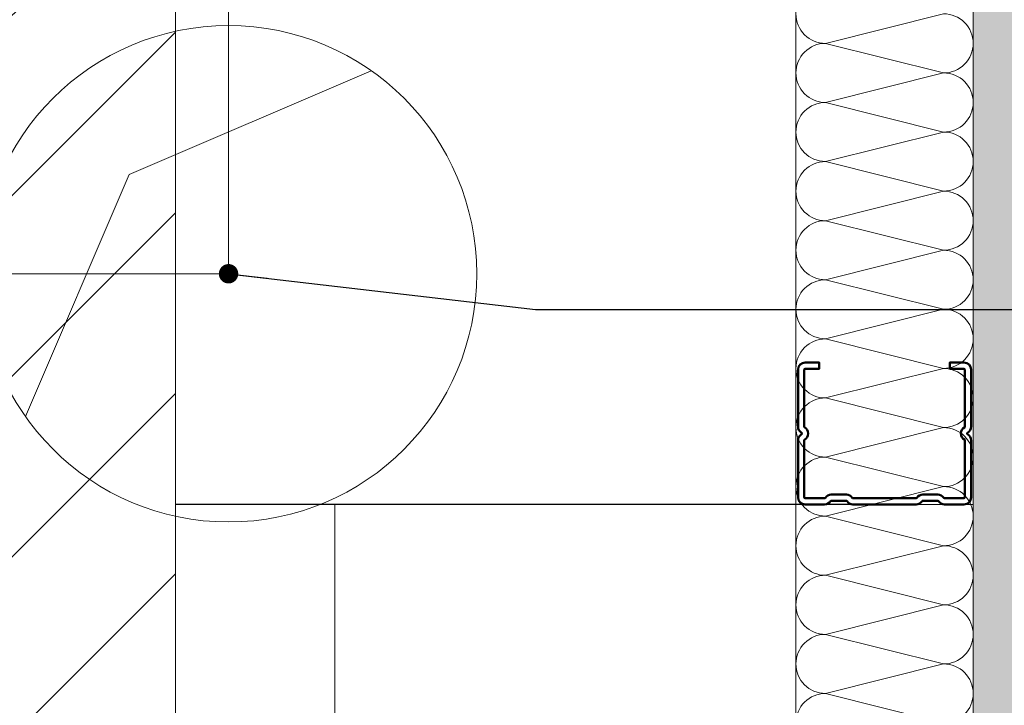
# Model space of a CAD drawing. Header units: metres. Extents: x -3.5 to 65.3, y -10.9 to 16.7.
# Tile 92 of 234: x 40.086 to 40.364, y 3.538 to 3.732. Entities that reach past the tile are written whole.
import ezdxf

# ---------------------------------------------------------------- set-up
doc = ezdxf.new("R2010")
doc.units = ezdxf.units.M
doc.header["$MEASUREMENT"] = 0
for name, pattern in [('DASHED', [0.015, 0.007, -0.008]), ('Strichlinie doppelt', [0.218722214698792, 0.105833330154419, -0.04233333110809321, 0.028222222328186, -0.04233333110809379]), ('Wipeout_Contour', [1, 0, -1])]:
    doc.linetypes.add(name, pattern=pattern)
for name, color, linetype in [('102 - Bemaßung_ Beschriftung.Detail_ Ausschnitt', 7, 'Continuous'), ('451 - Universal.Achsen Raster', 7, 'Continuous'), ('660 - Unterkonstruktion.Trockenbau', 7, 'Continuous'), ('Abbruch_603 - Struktur.Bodenplatte_ Decke Roh', 7, 'Continuous'), ('Abbruch_605 - Struktur.Wand Innen', 7, 'Continuous'), ('Neubau_102 - Bemaßung_ Beschriftung.Detail_ Ausschnitt', 7, 'Continuous'), ('Neubau_603 - Struktur.Bodenplatte_ Decke Roh', 7, 'Continuous'), ('Neubau_606 - Struktur.Wand Innen Ausbau', 7, 'Continuous'), ('Neubau_802 - HKLSE.Sanitär', 7, 'Continuous')]:
    doc.layers.add(name, color=color, linetype=linetype)
doc.styles.add('ERSTELLTER_STIL_1', font='txt')
doc.linetypes.add('Abbruch 1', pattern='A,0,[1,2022.0244.A_L5A-PL07.13_iB_3.OG Detail - WC ( 4.27 - 4.28 )1.Shx,S=0.0007936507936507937,R=0,X=0,Y=0],-0.1,0', length=0.1)
doc.dimstyles.new('ERSTELLTER_STIL__3', dxfattribs={"dimtxt": 0.04, "dimasz": 0.02128, "dimexe": 0.18, "dimexo": 0.0625, "dimgap": 0, "dimtad": 1, "dimzin": 0, "dimdsep": 46, "dimtxsty": 'ERSTELLTER_STIL_1', "dimblk": 'ARROWHEAD_2', "dimblk1": 'ARROWHEAD_2', "dimblk2": 'ARROWHEAD_2', "dimcen": 0.09, "dimse1": 1, "dimse2": 1, "dimclrd": 7, "dimclre": 7, "dimclrt": 7, "dimazin": 0, "dimtfac": 1, "dimtdec": 4, "dimtmove": 0, "dimatfit": 3, "dimfxl": 1, "dimtolj": 1, "dimtzin": 0, "dimarcsym": 0})
doc.dimstyles.new('ERSTELLTER_STIL__5', dxfattribs={"dimtxt": 0.04, "dimasz": 0.02128, "dimexe": 0.18, "dimexo": 0.0625, "dimgap": 0, "dimtad": 1, "dimtih": 1, "dimtoh": 1, "dimzin": 0, "dimdsep": 46, "dimtxsty": 'ERSTELLTER_STIL_1', "dimblk": 'ARROWHEAD_2', "dimblk1": 'ARROWHEAD_2', "dimblk2": 'ARROWHEAD_2', "dimcen": 0.09, "dimclrd": 7, "dimclre": 7, "dimclrt": 7, "dimazin": 0, "dimtfac": 1, "dimtdec": 4, "dimtmove": 0, "dimatfit": 3, "dimfxl": 1, "dimtolj": 1, "dimtzin": 0, "dimarcsym": 0})
doc.dimstyles.new('ERSTELLTER_STIL__6', dxfattribs={"dimtxt": 0.04, "dimasz": 0.02128, "dimexe": 0.18, "dimexo": 0.0625, "dimgap": 0, "dimtad": 1, "dimzin": 0, "dimdsep": 46, "dimtxsty": 'ERSTELLTER_STIL_1', "dimblk": 'ARROWHEAD_2', "dimblk1": 'ARROWHEAD_2', "dimblk2": 'ARROWHEAD_2', "dimcen": 0.09, "dimclrd": 7, "dimclre": 7, "dimclrt": 7, "dimazin": 0, "dimtfac": 1, "dimtdec": 4, "dimtmove": 0, "dimatfit": 3, "dimfxl": 1, "dimtolj": 1, "dimtzin": 0, "dimarcsym": 0})
doc.dimstyles.new('ERSTELLTER_STIL__7', dxfattribs={"dimtxt": 0.18, "dimasz": 0.010944, "dimexe": 0.18, "dimexo": 0.0625, "dimgap": 0, "dimtad": 0, "dimtih": 1, "dimtoh": 1, "dimdec": 4, "dimzin": 0, "dimdsep": 46, "dimcen": 0.09, "dimadec": 0, "dimazin": 0, "dimtfac": 1, "dimtdec": 4, "dimtmove": 0, "dimatfit": 3, "dimldrblk": 'ARROWHEAD_11', "dimfxl": 1, "dimtolj": 1, "dimtzin": 0, "dimarcsym": 0})

# ---------------------------------------------------------------- blocks, each defined once
blk = doc.blocks.new('*X5')
at = {"layer": 'Neubau_606 - Struktur.Wand Innen Ausbau', "color": 7, "linetype": 'Continuous', "lineweight": 5}
for p, q in [((40.34664164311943, 3.733320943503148), (40.31330830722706, 3.724987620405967)), ((40.34664163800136, 3.716654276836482), (40.31330830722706, 3.724987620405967)), ((40.34664163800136, 3.716654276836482), (40.31330830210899, 3.708320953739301)), ((40.34664163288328, 3.699987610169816), (40.31330830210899, 3.708320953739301)), ((40.34664163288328, 3.699987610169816), (40.31330829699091, 3.691654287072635)), ((40.34664162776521, 3.68332094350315), (40.31330829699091, 3.691654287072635)), ((40.34664162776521, 3.68332094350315), (40.31330829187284, 3.674987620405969)), ((40.34664162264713, 3.666654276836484), (40.31330829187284, 3.674987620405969)), ((40.34664162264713, 3.666654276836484), (40.31330828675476, 3.658320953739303)), ((40.34664161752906, 3.649987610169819), (40.31330828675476, 3.658320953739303)), ((40.34664161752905, 3.649987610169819), (40.31330828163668, 3.641654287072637)), ((40.34664161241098, 3.633320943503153), (40.31330828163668, 3.641654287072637)), ((40.34664161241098, 3.633320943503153), (40.3133082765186, 3.624987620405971)), ((40.3466416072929, 3.616654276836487), (40.3133082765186, 3.624987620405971)), ((40.3466416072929, 3.616654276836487), (40.31330827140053, 3.608320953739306)), ((40.34664160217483, 3.599987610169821), (40.31330827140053, 3.608320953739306)), ((40.34664160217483, 3.599987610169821), (40.31330826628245, 3.59165428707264)), ((40.34664159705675, 3.583320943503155), (40.31330826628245, 3.59165428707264)), ((40.34664159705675, 3.583320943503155), (40.31330826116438, 3.574987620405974)), ((40.34664159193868, 3.566654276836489), (40.31330826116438, 3.574987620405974)), ((40.34664159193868, 3.566654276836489), (40.31330825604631, 3.558320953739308)), ((40.3466415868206, 3.549987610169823), (40.31330825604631, 3.558320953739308)), ((40.3466415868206, 3.549987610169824), (40.31330825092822, 3.541654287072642)), ((40.34664158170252, 3.533320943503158), (40.31330825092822, 3.541654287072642))]:
    blk.add_line(p, q, dxfattribs=at)
for centre, radius, start, end in [((40.3133083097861, 3.7333209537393), 0.00833333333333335, 179.9999824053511, 269.9999824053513), ((40.34664164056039, 3.724987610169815), 0.008333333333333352, 359.999982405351, 89.99998240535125), ((40.31330830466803, 3.716654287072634), 0.008333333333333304, 89.99998240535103, 179.9999824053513), ((40.34664164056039, 3.724987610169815), 0.008333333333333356, 269.999982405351, 359.9999824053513), ((40.31330830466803, 3.716654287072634), 0.008333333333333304, 179.999982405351, 269.9999824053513), ((40.34664163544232, 3.708320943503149), 0.008333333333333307, 359.999982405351, 89.99998240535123), ((40.31330829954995, 3.699987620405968), 0.0083333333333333, 89.99998240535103, 179.9999824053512), ((40.34664163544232, 3.708320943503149), 0.008333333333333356, 269.999982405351, 359.9999824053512), ((40.31330829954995, 3.699987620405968), 0.008333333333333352, 179.9999824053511, 269.9999824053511), ((40.34664163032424, 3.691654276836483), 0.008333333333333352, 359.999982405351, 89.99998240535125), ((40.31330829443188, 3.683320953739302), 0.008333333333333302, 89.99998240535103, 179.9999824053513), ((40.34664163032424, 3.691654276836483), 0.008333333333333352, 269.999982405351, 359.9999824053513), ((40.31330829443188, 3.683320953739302), 0.00833333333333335, 179.9999824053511, 269.9999824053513), ((40.34664162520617, 3.674987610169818), 0.008333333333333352, 359.999982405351, 89.99998240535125), ((40.3133082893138, 3.666654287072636), 0.008333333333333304, 89.99998240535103, 179.9999824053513), ((40.34664162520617, 3.674987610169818), 0.008333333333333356, 269.999982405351, 359.9999824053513), ((40.3133082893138, 3.666654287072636), 0.008333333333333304, 179.999982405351, 269.9999824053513), ((40.34664162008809, 3.658320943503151), 0.008333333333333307, 359.999982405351, 89.99998240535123), ((40.31330828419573, 3.64998762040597), 0.0083333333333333, 89.99998240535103, 179.9999824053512), ((40.34664162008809, 3.658320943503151), 0.008333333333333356, 269.999982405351, 359.9999824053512), ((40.31330828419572, 3.64998762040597), 0.008333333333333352, 179.9999824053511, 269.9999824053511), ((40.34664161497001, 3.641654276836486), 0.008333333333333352, 359.999982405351, 89.99998240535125), ((40.31330827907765, 3.633320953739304), 0.008333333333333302, 89.99998240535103, 179.9999824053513), ((40.34664161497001, 3.641654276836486), 0.008333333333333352, 269.999982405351, 359.9999824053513), ((40.31330827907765, 3.633320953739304), 0.00833333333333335, 179.9999824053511, 269.9999824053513), ((40.34664160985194, 3.62498761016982), 0.008333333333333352, 359.999982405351, 89.99998240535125), ((40.31330827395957, 3.616654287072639), 0.008333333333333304, 89.99998240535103, 179.9999824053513), ((40.34664160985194, 3.62498761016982), 0.008333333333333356, 269.999982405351, 359.9999824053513), ((40.31330827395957, 3.616654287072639), 0.008333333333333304, 179.999982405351, 269.9999824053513), ((40.34664160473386, 3.608320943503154), 0.008333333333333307, 359.999982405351, 89.99998240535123), ((40.3133082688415, 3.599987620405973), 0.0083333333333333, 89.99998240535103, 179.9999824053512), ((40.34664160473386, 3.608320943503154), 0.008333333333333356, 269.999982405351, 359.9999824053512), ((40.3133082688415, 3.599987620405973), 0.008333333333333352, 179.9999824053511, 269.9999824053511), ((40.34664159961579, 3.591654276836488), 0.008333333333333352, 359.999982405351, 89.99998240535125), ((40.31330826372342, 3.583320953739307), 0.008333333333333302, 89.99998240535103, 179.9999824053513), ((40.34664159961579, 3.591654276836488), 0.008333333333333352, 269.999982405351, 359.9999824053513), ((40.31330826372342, 3.583320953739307), 0.00833333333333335, 179.9999824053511, 269.9999824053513), ((40.34664159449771, 3.574987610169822), 0.008333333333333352, 359.999982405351, 89.99998240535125), ((40.31330825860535, 3.566654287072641), 0.008333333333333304, 89.99998240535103, 179.9999824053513), ((40.34664159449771, 3.574987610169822), 0.008333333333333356, 269.999982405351, 359.9999824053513), ((40.31330825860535, 3.566654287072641), 0.008333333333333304, 179.999982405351, 269.9999824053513), ((40.34664158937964, 3.558320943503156), 0.008333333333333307, 359.999982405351, 89.99998240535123), ((40.31330825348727, 3.549987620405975), 0.0083333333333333, 89.99998240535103, 179.9999824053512), ((40.34664158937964, 3.558320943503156), 0.008333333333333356, 269.999982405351, 359.9999824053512), ((40.31330825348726, 3.549987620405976), 0.008333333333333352, 179.9999824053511, 269.9999824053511), ((40.34664158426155, 3.541654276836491), 0.008333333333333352, 359.999982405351, 89.99998240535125), ((40.31330824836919, 3.53332095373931), 0.008333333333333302, 89.99998240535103, 179.9999824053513), ((40.34664158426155, 3.541654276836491), 0.008333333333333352, 269.999982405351, 359.9999824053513)]:
    blk.add_arc(centre, radius, start, end, dxfattribs=at)
blk = doc.blocks.new('*D191')
at = {"layer": '102 - Bemaßung_ Beschriftung.Detail_ Ausschnitt', "color": 7, "linetype": 'Continuous', "lineweight": 5}
for p, q in [((40.70097548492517, 3.818083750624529), (40.72897548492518, 3.80191795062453)), ((40.71497548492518, 2.879977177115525), (40.71497548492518, 3.810000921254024)), ((40.70097548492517, 2.888060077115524), (40.72897548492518, 2.871894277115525)), ((40.73597548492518, 2.879977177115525), (40.69397548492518, 2.879977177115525))]:
    blk.add_line(p, q, dxfattribs=at)
at = {"layer": '102 - Bemaßung_ Beschriftung.Detail_ Ausschnitt', "color": 7, "lineweight": 5, "insert": (40.70697548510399, 3.314634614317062), "char_height": 0.04, "attachment_point": 7, "rotation": 90, "style": 'ERSTELLTER_STIL_1'}
blk.add_mtext('\\A1;{\\pql;\\fArial|b0|i0|c0|p38;93}', dxfattribs=at)
blk = doc.blocks.new('ARROWHEAD_2')
at = {"color": 0, "linetype": 'Continuous', "lineweight": 0}
for p, q in [((-0.3781315, -0.655), (0.3781315, 0.655)), ((0, 0), (-1, 0))]:
    blk.add_line(p, q, dxfattribs=at)
blk = doc.blocks.new('*D192')
at = {"layer": '102 - Bemaßung_ Beschriftung.Detail_ Ausschnitt', "color": 7, "linetype": 'Continuous', "lineweight": 5}
for p, q in [((40.70097548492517, 3.943083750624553), (40.72897548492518, 3.926917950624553)), ((40.73597548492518, 3.935000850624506), (40.69397548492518, 3.935000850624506)), ((40.71497548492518, 3.81000085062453), (40.71497548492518, 3.935000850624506)), ((40.70097548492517, 3.818083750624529), (40.72897548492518, 3.80191795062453)), ((40.73597548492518, 3.810000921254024), (40.69397548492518, 3.810000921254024)), ((40.71497548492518, 2.879977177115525), (40.71497548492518, 3.810000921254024))]:
    blk.add_line(p, q, dxfattribs=at)
at = {"layer": '102 - Bemaßung_ Beschriftung.Detail_ Ausschnitt', "color": 7, "lineweight": 5, "insert": (40.70740991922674, 3.832129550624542), "char_height": 0.04, "attachment_point": 7, "rotation": 90, "style": 'ERSTELLTER_STIL_1'}
blk.add_mtext('\\A1;{\\pql;\\fArial|b0|i0|c0|p38;12\\fArial|b0|i0|c0|p38;\\A1{\\H.66x;\\S5^  ;}}', dxfattribs=at)
at = {"color": 254, "linetype": 'Wipeout_Contour', "lineweight": 0, "ltscale": 163.4953916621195}
blk.add_wipeout([(40.71447548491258, 3.8246295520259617), (40.71447548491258, 3.920372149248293), (40.65947548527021, 3.920372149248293), (40.65947548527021, 3.8246295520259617)], dxfattribs=at).dxf.layer = '102 - Bemaßung_ Beschriftung.Detail_ Ausschnitt'
blk = doc.blocks.new('*D265')
at = {"layer": '102 - Bemaßung_ Beschriftung.Detail_ Ausschnitt', "color": 7, "linetype": 'Continuous', "lineweight": 5}
for p, q in [((40.51497548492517, 3.594971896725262), (40.51497548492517, 3.608663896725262)), ((40.52897548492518, 3.586888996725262), (40.50097548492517, 3.603054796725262)), ((40.53597548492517, 3.594971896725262), (40.49397548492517, 3.594971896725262)), ((40.51497548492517, 3.094971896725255), (40.51497548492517, 3.594971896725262)), ((40.50097548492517, 3.103054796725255), (40.52897548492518, 3.086888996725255)), ((40.53597548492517, 3.094971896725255), (40.49397548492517, 3.094971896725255))]:
    blk.add_line(p, q, dxfattribs=at)
at = {"layer": '102 - Bemaßung_ Beschriftung.Detail_ Ausschnitt', "color": 7, "lineweight": 5, "insert": (40.50697548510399, 3.314617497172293), "char_height": 0.04, "attachment_point": 7, "rotation": 90, "style": 'ERSTELLTER_STIL_1'}
blk.add_mtext('\\A1;{\\pql;\\fArial|b0|i0|c0|p38;50}', dxfattribs=at)
blk = doc.blocks.new('*D320')
at = {"layer": '102 - Bemaßung_ Beschriftung.Detail_ Ausschnitt', "color": 7, "linetype": 'Continuous', "lineweight": 5}
for p, q in [((39.85598899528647, 0.2630829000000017), (39.88398899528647, 0.2469171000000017)), ((39.89098899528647, 0.2550000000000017), (39.84898899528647, 0.2550000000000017)), ((39.85598899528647, 0.2530829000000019), (39.88398899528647, 0.2369171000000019)), ((39.86998899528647, 0.2450000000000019), (39.86998899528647, 0.2550000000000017)), ((39.89098899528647, 0.2450000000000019), (39.84898899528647, 0.2450000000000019)), ((39.86998899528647, 0.2313080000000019), (39.86998899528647, 0.2450000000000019))]:
    blk.add_line(p, q, dxfattribs=at)
at = {"layer": '102 - Bemaßung_ Beschriftung.Detail_ Ausschnitt', "color": 7, "linetype": 'Continuous', "lineweight": 9, "flags": 128}
blk.add_lwpolyline([(39.86676702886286, 5.822403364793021), (39.86676702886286, 5.920288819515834), (39.80962417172, 5.920288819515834), (39.80962417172, 5.822403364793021)], close=True, dxfattribs=at)
at = {"layer": '102 - Bemaßung_ Beschriftung.Detail_ Ausschnitt', "color": 7, "lineweight": 5, "insert": (39.86198899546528, 0.2065536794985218), "char_height": 0.04, "attachment_point": 7, "rotation": 90, "style": 'ERSTELLTER_STIL_1'}
blk.add_mtext('\\A1;{\\pql;\\fArial|b0|i0|c0|p38;1}', dxfattribs=at)
blk = doc.blocks.new('*D321')
at = {"layer": '102 - Bemaßung_ Beschriftung.Detail_ Ausschnitt', "color": 7, "linetype": 'Continuous', "lineweight": 5}
for p, q in [((39.85598899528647, 3.818083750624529), (39.88398899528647, 3.80191795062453)), ((39.86998899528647, 0.2550000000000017), (39.86998899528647, 3.810000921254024)), ((39.85598899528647, 0.2630829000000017), (39.88398899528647, 0.2469171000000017)), ((39.89098899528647, 0.2550000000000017), (39.84898899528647, 0.2550000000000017))]:
    blk.add_line(p, q, dxfattribs=at)
at = {"layer": '102 - Bemaßung_ Beschriftung.Detail_ Ausschnitt', "color": 7, "linetype": 'Continuous', "lineweight": 9, "flags": 128}
blk.add_lwpolyline([(39.86676702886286, 5.822403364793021), (39.86676702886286, 5.920288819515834), (39.80962417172, 5.920288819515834), (39.80962417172, 5.822403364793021)], close=True, dxfattribs=at)
at = {"layer": '102 - Bemaßung_ Beschriftung.Detail_ Ausschnitt', "color": 7, "lineweight": 5, "insert": (39.86975124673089, 1.969272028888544), "char_height": 0.04, "attachment_point": 7, "rotation": 90, "style": 'ERSTELLTER_STIL_1'}
blk.add_mtext('\\A1;{\\pql;\\fArial|b0|i0|c0|p38;3,55\\fArial|b0|i0|c0|p38;\\A1{\\H.66x;\\S5^  ;}}', dxfattribs=at)
blk = doc.blocks.new('*D322')
at = {"layer": '102 - Bemaßung_ Beschriftung.Detail_ Ausschnitt', "color": 7, "linetype": 'Continuous', "lineweight": 5}
for p, q in [((39.85598899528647, 3.943083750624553), (39.88398899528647, 3.926917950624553)), ((39.89098899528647, 3.935000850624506), (39.84898899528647, 3.935000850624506)), ((39.86998899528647, 3.81000085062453), (39.86998899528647, 3.935000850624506)), ((39.85598899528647, 3.818083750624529), (39.88398899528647, 3.80191795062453)), ((39.89098899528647, 3.810000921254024), (39.84898899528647, 3.810000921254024)), ((39.86998899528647, 0.2550000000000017), (39.86998899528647, 3.810000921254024))]:
    blk.add_line(p, q, dxfattribs=at)
at = {"layer": '102 - Bemaßung_ Beschriftung.Detail_ Ausschnitt', "color": 7, "linetype": 'Continuous', "lineweight": 9, "flags": 128}
blk.add_lwpolyline([(39.86676702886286, 5.822403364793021), (39.86676702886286, 5.920288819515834), (39.80962417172, 5.920288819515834), (39.80962417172, 5.822403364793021)], close=True, dxfattribs=at)
at = {"layer": '102 - Bemaßung_ Beschriftung.Detail_ Ausschnitt', "color": 7, "lineweight": 5, "insert": (39.86242342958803, 3.832129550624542), "char_height": 0.04, "attachment_point": 7, "rotation": 90, "style": 'ERSTELLTER_STIL_1'}
blk.add_mtext('\\A1;{\\pql;\\fArial|b0|i0|c0|p38;12\\fArial|b0|i0|c0|p38;\\A1{\\H.66x;\\S5^  ;}}', dxfattribs=at)
blk = doc.blocks.new('*D409')
at = {"layer": '102 - Bemaßung_ Beschriftung.Detail_ Ausschnitt', "color": 7, "linetype": 'Continuous', "lineweight": 5}
for p, q in [((40.01497499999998, 3.465000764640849), (40.01497499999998, 3.783914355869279)), ((40.02305789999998, 3.776914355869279), (40.00689209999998, 3.748914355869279)), ((40.00128299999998, 3.762914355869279), (40.01497499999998, 3.762914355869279)), ((40.01497499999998, 3.762914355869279), (40.12997499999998, 3.762914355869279))]:
    blk.add_line(p, q, dxfattribs=at)
blk = doc.blocks.new('*D410')
at = {"layer": '102 - Bemaßung_ Beschriftung.Detail_ Ausschnitt', "color": 7, "linetype": 'Continuous', "lineweight": 5}
for p, q in [((40.02305789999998, 3.776914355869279), (40.00689209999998, 3.748914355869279)), ((40.01497499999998, 3.762914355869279), (40.12997499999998, 3.762914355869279))]:
    blk.add_line(p, q, dxfattribs=at)
blk = doc.blocks.new('*D411')
at = {"layer": '102 - Bemaßung_ Beschriftung.Detail_ Ausschnitt', "color": 7, "linetype": 'Continuous', "lineweight": 5}
for p, q in [((40.12997499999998, 3.741914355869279), (40.12997499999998, 3.783914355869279)), ((40.02305789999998, 3.776914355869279), (40.00689209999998, 3.748914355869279)), ((40.12189209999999, 3.748914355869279), (40.13805789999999, 3.776914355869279)), ((40.01497499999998, 3.762914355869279), (40.12997499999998, 3.762914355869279))]:
    blk.add_line(p, q, dxfattribs=at)
at = {"layer": '102 - Bemaßung_ Beschriftung.Detail_ Ausschnitt', "color": 7, "lineweight": 5, "insert": (40.03411520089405, 3.770479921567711), "char_height": 0.04, "attachment_point": 7, "style": 'ERSTELLTER_STIL_1'}
blk.add_mtext('\\A1;{\\pql;\\fArial|b0|i0|c0|p38;11\\fArial|b0|i0|c0|p38;\\A1{\\H.66x;\\S5^  ;}}', dxfattribs=at)
at = {"color": 254, "linetype": 'Wipeout_Contour', "lineweight": 0, "ltscale": 161.0176741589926}
blk.add_wipeout([(40.02661520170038, 3.763414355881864), (40.1183348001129, 3.763414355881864), (40.1183348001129, 3.8184143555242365), (40.02661520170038, 3.8184143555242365)], dxfattribs=at).dxf.layer = '102 - Bemaßung_ Beschriftung.Detail_ Ausschnitt'
blk = doc.blocks.new('*D412')
at = {"layer": '102 - Bemaßung_ Beschriftung.Detail_ Ausschnitt', "color": 7, "linetype": 'Continuous', "lineweight": 5}
blk.add_line((40.12189209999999, 3.748914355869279), (40.13805789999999, 3.776914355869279), dxfattribs=at)
blk = doc.blocks.new('*D413')
at = {"layer": '102 - Bemaßung_ Beschriftung.Detail_ Ausschnitt', "color": 7, "linetype": 'Continuous', "lineweight": 5}
blk.add_line((40.12189209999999, 3.748914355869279), (40.13805789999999, 3.776914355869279), dxfattribs=at)
blk = doc.blocks.new('*D414')
at = {"layer": '102 - Bemaßung_ Beschriftung.Detail_ Ausschnitt', "color": 7, "linetype": 'Continuous', "lineweight": 5}
for p, q in [((40.14497499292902, 3.660015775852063), (40.14497499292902, 3.783914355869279)), ((40.12189209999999, 3.748914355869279), (40.13805789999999, 3.776914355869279)), ((40.15305789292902, 3.776914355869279), (40.13689209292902, 3.748914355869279)), ((40.12997499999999, 3.762914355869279), (40.14497499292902, 3.762914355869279)), ((40.14497499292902, 3.762914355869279), (40.15866699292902, 3.762914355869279))]:
    blk.add_line(p, q, dxfattribs=at)
at = {"layer": '102 - Bemaßung_ Beschriftung.Detail_ Ausschnitt', "color": 7, "lineweight": 5, "insert": (40.15306699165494, 3.770479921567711), "char_height": 0.04, "attachment_point": 7, "style": 'ERSTELLTER_STIL_1'}
blk.add_mtext('\\A1;{\\pql;\\fArial|b0|i0|c0|p38;1\\fArial|b0|i0|c0|p38;\\A1{\\H.66x;\\S5^  ;}}', dxfattribs=at)
at = {"color": 254, "linetype": 'Wipeout_Contour', "lineweight": 0, "ltscale": 161.438972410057}
blk.add_wipeout([(40.1455669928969, 3.763414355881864), (40.21095519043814, 3.763414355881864), (40.21095519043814, 3.8184143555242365), (40.1455669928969, 3.8184143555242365)], dxfattribs=at).dxf.layer = '102 - Bemaßung_ Beschriftung.Detail_ Ausschnitt'
blk = doc.blocks.new('*D415')
at = {"layer": '102 - Bemaßung_ Beschriftung.Detail_ Ausschnitt', "color": 7, "linetype": 'Continuous', "lineweight": 5}
for p, q in [((39.72602636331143, 5.198065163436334), (39.75402636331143, 5.181899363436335)), ((40.28998899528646, 5.189982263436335), (39.71902636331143, 5.189982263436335)), ((39.74002636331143, 3.660015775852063), (39.74002636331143, 5.189982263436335)), ((39.72602636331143, 3.668098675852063), (39.75402636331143, 3.651932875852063)), ((40.14497499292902, 3.660015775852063), (39.71902636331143, 3.660015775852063)), ((39.74002636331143, 3.646323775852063), (39.74002636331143, 3.660015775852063))]:
    blk.add_line(p, q, dxfattribs=at)
at = {"color": 254, "linetype": 'Wipeout_Contour', "lineweight": 0, "ltscale": 159.8434051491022}
blk.add_wipeout([(39.73952636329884, 4.364287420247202), (39.73952636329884, 4.48571061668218), (39.68452636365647, 4.48571061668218), (39.68452636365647, 4.364287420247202)], dxfattribs=at).dxf.layer = '102 - Bemaßung_ Beschriftung.Detail_ Ausschnitt'
at = {"layer": '102 - Bemaßung_ Beschriftung.Detail_ Ausschnitt', "color": 7, "lineweight": 5, "insert": (39.73202636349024, 4.371787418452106), "char_height": 0.04, "attachment_point": 7, "rotation": 90, "style": 'ERSTELLTER_STIL_1'}
blk.add_mtext('\\A1;{\\pql;\\fArial|b0|i0|c0|p38;1,53}', dxfattribs=at)
blk = doc.blocks.new('*D420')
at = {"layer": '102 - Bemaßung_ Beschriftung.Detail_ Ausschnitt', "color": 7, "linetype": 'Continuous', "lineweight": 5}
for p, q in [((43.74498899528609, 3.385938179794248), (43.74498899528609, 3.889997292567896)), ((40.12997499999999, 3.385938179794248), (40.12997499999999, 3.465000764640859)), ((40.13805789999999, 3.420938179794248), (40.12189209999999, 3.392938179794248)), ((43.75307189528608, 3.420938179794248), (43.73690609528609, 3.392938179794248)), ((40.11628299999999, 3.406938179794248), (40.12997499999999, 3.406938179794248)), ((40.12997499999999, 3.406938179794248), (43.74498899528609, 3.406938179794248))]:
    blk.add_line(p, q, dxfattribs=at)
at = {"color": 254, "linetype": 'Wipeout_Contour', "lineweight": 0, "ltscale": 168.3232140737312}
blk.add_wipeout([(41.86675359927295, 3.407438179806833), (42.00821040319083, 3.407438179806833), (42.00821040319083, 3.4624381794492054), (41.86675359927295, 3.4624381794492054)], dxfattribs=at).dxf.layer = '102 - Bemaßung_ Beschriftung.Detail_ Ausschnitt'
at = {"layer": '102 - Bemaßung_ Beschriftung.Detail_ Ausschnitt', "color": 7, "lineweight": 5, "insert": (41.87425360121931, 3.407175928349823), "char_height": 0.04, "attachment_point": 7, "style": 'ERSTELLTER_STIL_1'}
blk.add_mtext('\\A1;{\\pql;\\fArial|b0|i0|c0|p38;3,61\\fArial|b0|i0|c0|p38;\\A1{\\H.66x;\\S5^  ;}}', dxfattribs=at)
blk = doc.blocks.new('ARROWHEAD_11')
at = {"color": 0, "linetype": 'Continuous', "lineweight": 0}
blk.add_line((0, 0), (-1, 0), dxfattribs=at)
at = {"color": 0, "linetype": 'Continuous', "lineweight": 0, "const_width": 0.25, "flags": 128}
blk.add_lwpolyline([(-0.125, 0, 1), (0.125, 0, 1)], format="xyb", close=True, dxfattribs=at)

msp = doc.modelspace()

# ---------------------------------------------------------------- hatches: boundary and pattern name
at = {"layer": 'Abbruch_605 - Struktur.Wand Innen', "linetype": 'Continuous', "lineweight": 0, "true_color": 0x000000}
h = msp.add_hatch(dxfattribs=at)
h.set_pattern_fill('MW_Ziegel_0001', color=18, style=0, pattern_type=2)
h.set_pattern_definition([(44.99999999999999, (0, 0), (-0.02545584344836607, 0.02545584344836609), [])])
h.paths.add_polyline_path([(40.01497499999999, 3.865000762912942), (40.01497499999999, 3.465000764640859), (40.12997501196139, 3.465000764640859), (40.12997501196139, 3.865000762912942)])
at = {"layer": 'Neubau_606 - Struktur.Wand Innen Ausbau', "linetype": 'Continuous', "lineweight": 0, "true_color": 0x000000}
h = msp.add_hatch(dxfattribs=at)
h.set_pattern_fill('Gips_0001', color=18, style=0, pattern_type=2)
h.set_pattern_definition([(45, (0, 0), (-0.007071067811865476, 0.007071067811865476), [0, -0.01])])
h.paths.add_polyline_path([(40.36747390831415, 0.2550000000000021), (40.36747499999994, 3.810000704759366), (40.35497499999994, 3.81000071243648), (40.35497390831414, 0.2550000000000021)])

# ---------------------------------------------------------------- linework, layer by layer
at = {"layer": 'Abbruch_603 - Struktur.Bodenplatte_ Decke Roh', "color": 7, "linetype": 'Abbruch 1', "lineweight": 18}
for centre, radius, start, end in [((40.14497499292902, 3.660015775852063), 0.07000000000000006, 90, 180), ((40.14497499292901, 3.66001577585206), 0.07000000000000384, 0, 90), ((40.14497499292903, 3.660015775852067), 0.07000000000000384, 180, 270), ((40.14497499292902, 3.660015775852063), 0.07000000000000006, 270, 0)]:
    msp.add_arc(centre, radius, start, end, dxfattribs=at)
at = {"layer": 'Abbruch_605 - Struktur.Wand Innen', "color": 7, "linetype": 'Abbruch 1', "lineweight": 18, "flags": 128}
msp.add_lwpolyline([(40.12997499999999, 3.465000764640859), (40.12997499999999, 3.86500076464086)], dxfattribs=at)
at = {"layer": 'Neubau_603 - Struktur.Bodenplatte_ Decke Roh', "color": 1, "linetype": 'Continuous', "lineweight": 5}
for p, q in [((40.11697499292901, 3.688015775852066), (40.18524331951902, 3.717273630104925)), ((40.08771713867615, 3.619747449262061), (40.11697499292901, 3.688015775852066))]:
    msp.add_line(p, q, dxfattribs=at)
at = {"layer": 'Neubau_606 - Struktur.Wand Innen Ausbau', "color": 1, "linetype": 'Continuous', "lineweight": 5}
msp.add_line((40.35497390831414, 0.2550000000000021), (40.35497499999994, 3.81000071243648), dxfattribs=at)
at = {"layer": 'Neubau_606 - Struktur.Wand Innen Ausbau', "color": 1, "linetype": 'Continuous', "lineweight": 5, "flags": 128}
msp.add_lwpolyline([(40.30497499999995, 3.810000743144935), (40.30497390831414, 0.2550000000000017)], dxfattribs=at)
at = {"layer": 'Neubau_802 - HKLSE.Sanitär', "color": 1, "linetype": 'Continuous', "lineweight": 9}
for p, q in [((40.17497426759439, 3.59497189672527), (40.17497426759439, 3.094971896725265)), ((40.3549742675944, 3.594971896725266), (40.17497426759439, 3.59497189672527)), ((40.3549742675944, 3.594971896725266), (40.35497426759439, 3.094971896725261))]:
    msp.add_line(p, q, dxfattribs=at)
at = {"layer": 'Neubau_802 - HKLSE.Sanitär', "color": 1, "linetype": 'DASHED', "lineweight": 9, "flags": 128}
for points in [[(40.17497426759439, 3.594971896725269), (40.17497426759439, 3.094971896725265)], [(40.3549742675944, 3.594971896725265), (40.17497426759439, 3.594971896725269)], [(40.35497426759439, 3.094971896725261), (40.3549742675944, 3.594971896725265)]]:
    msp.add_lwpolyline(points, dxfattribs=at)

# ---------------------------------------------------------------- block references
at = {"layer": 'Neubau_606 - Struktur.Wand Innen Ausbau', "color": 1, "lineweight": 13}
msp.add_blockref('*X5', (0, 0), dxfattribs=at)

# ---------------------------------------------------------------- dimensions: what is measured, and where the dimension line sits
at = {"layer": '102 - Bemaßung_ Beschriftung.Detail_ Ausschnitt', "color": 7, "linetype": 'Continuous', "lineweight": 5}
dim = msp.add_linear_dim(base=(40.71497548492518, 3.81000085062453), p1=(40.3799615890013, 2.879977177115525), p2=(40.12997499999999, 3.81000085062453), angle=90, dimstyle='ERSTELLTER_STIL__3', dxfattribs=at)
dim.commit()
dim.dimension.update_dxf_attribs({"geometry": '*D191', "text_midpoint": (40.68697548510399, 3.345128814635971), "dimtype": 160, "text_rotation": 90})

# ---------------------------------------------------------------- next in the draw order: dimensions: what is measured, and where the dimension line sits
dim = msp.add_linear_dim(base=(40.71497548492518, 3.935000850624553), p1=(40.12997499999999, 3.81000085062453), p2=(40.12997499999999, 3.935000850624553), angle=90, dimstyle='ERSTELLTER_STIL__3', dxfattribs=at)
dim.commit()
dim.dimension.update_dxf_attribs({"geometry": '*D192', "text_midpoint": (40.68697548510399, 3.916647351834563), "dimtype": 160, "text_rotation": 90})

# ---------------------------------------------------------------- next in the draw order: dimensions: what is measured, and where the dimension line sits
for base, p1, p2, picture, middle in [((39.86998899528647, 0.2550000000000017), (31.13001250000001, 0.2450000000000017), (40.28998899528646, 0.2550000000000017), '*D320', (39.84198899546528, 0.2218007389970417)), ((39.86998899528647, 3.935000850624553), (40.12997499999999, 3.81000085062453), (40.12997499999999, 3.935000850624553), '*D322', (39.84198899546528, 3.916647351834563)), ((39.86998899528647, 3.81000085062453), (40.28998899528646, 0.2550000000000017), (40.12997499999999, 3.81000085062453), '*D321', (39.84198899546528, 2.075248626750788)), ((40.51497548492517, 3.594971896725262), (40.17497426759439, 3.094971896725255), (40.17497426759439, 3.594971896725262), '*D265', (40.48697548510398, 3.345111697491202))]:
    dim = msp.add_linear_dim(base=base, p1=p1, p2=p2, angle=90, dimstyle='ERSTELLTER_STIL__3', dxfattribs=at)
    dim.commit()
    dim.dimension.update_dxf_attribs({"geometry": picture, "text_midpoint": middle, "dimtype": 160, "text_rotation": 90})
for p1, picture in [((40.01497499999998, 3.465000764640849), '*D409'), ((40.01497499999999, 3.66500076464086), '*D410')]:
    dim = msp.add_linear_dim(base=(40.01497499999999, 3.762914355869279), p1=p1, p2=(40.01497499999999, 3.66500076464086), dimstyle='ERSTELLTER_STIL__5', dxfattribs=at)
    dim.commit()
    dim.dimension.update_dxf_attribs({"geometry": picture, "text_midpoint": (40.01371640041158, 3.790914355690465), "dimtype": 160})

# ---------------------------------------------------------------- next in the draw order: dimensions: what is measured, and where the dimension line sits
dim = msp.add_linear_dim(base=(40.12997499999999, 3.762914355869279), p1=(40.01497499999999, 3.66500076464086), p2=(40.12997499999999, 3.66500076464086), dimstyle='ERSTELLTER_STIL__5', dxfattribs=at)
dim.commit()
dim.dimension.update_dxf_attribs({"geometry": '*D411', "text_midpoint": (40.11863300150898, 3.790914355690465), "dimtype": 160})

# ---------------------------------------------------------------- next in the draw order: dimensions: what is measured, and where the dimension line sits
for p1, p2, picture in [((40.12997499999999, 3.66500076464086), (40.12997499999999, 3.465000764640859), '*D412'), ((40.12997499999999, 3.465000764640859), (40.12997499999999, 3.66500076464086), '*D413')]:
    dim = msp.add_linear_dim(base=(40.12997499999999, 3.762914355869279), p1=p1, p2=p2, dimstyle='ERSTELLTER_STIL__5', dxfattribs=at)
    dim.commit()
    dim.dimension.update_dxf_attribs({"geometry": picture, "text_midpoint": (40.12871640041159, 3.790914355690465), "dimtype": 160})

# ---------------------------------------------------------------- next in the draw order: dimensions: what is measured, and where the dimension line sits
dim = msp.add_linear_dim(base=(40.14497499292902, 3.762914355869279), p1=(40.12997499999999, 3.66500076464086), p2=(40.14497499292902, 3.660015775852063), dimstyle='ERSTELLTER_STIL__5', dxfattribs=at)
dim.commit()
dim.dimension.update_dxf_attribs({"geometry": '*D414', "text_midpoint": (40.22233759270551, 3.790914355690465), "dimtype": 160})

# ---------------------------------------------------------------- next in the draw order: dimensions: what is measured, and where the dimension line sits
dim = msp.add_linear_dim(base=(39.74002636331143, 5.189982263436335), p1=(40.14497499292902, 3.660015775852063), p2=(40.28998899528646, 5.189982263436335), angle=90, dimstyle='ERSTELLTER_STIL__6', dxfattribs=at)
dim.commit()
dim.dimension.update_dxf_attribs({"geometry": '*D415', "text_midpoint": (39.71202636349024, 4.423740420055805), "dimtype": 160, "text_rotation": 90})

# ---------------------------------------------------------------- next in the draw order: dimensions: what is measured, and where the dimension line sits
dim = msp.add_linear_dim(base=(43.74498899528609, 3.406938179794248), p1=(40.12997499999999, 3.465000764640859), p2=(43.74498899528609, 3.889997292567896), dimstyle='ERSTELLTER_STIL__5', dxfattribs=at)
dim.commit()
dim.dimension.update_dxf_attribs({"geometry": '*D420', "text_midpoint": (41.98023019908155, 3.434938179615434), "dimtype": 160})

# ---------------------------------------------------------------- next in the draw order: linework, layer by layer
at = {"layer": '451 - Universal.Achsen Raster', "color": 160, "linetype": 'Strichlinie doppelt', "lineweight": 9, "true_color": 0x3232ff}
msp.add_line((40.12998899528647, -10.585), (40.12998899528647, 16.355), dxfattribs=at)
at = {"layer": '660 - Unterkonstruktion.Trockenbau', "color": 7, "linetype": 'Continuous', "lineweight": 50, "flags": 128}
msp.add_lwpolyline([(40.34837493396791, 3.633221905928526), (40.34837493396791, 3.634971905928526), (40.35237493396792, 3.634971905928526, -0.414213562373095), (40.35437493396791, 3.632971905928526), (40.35437493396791, 3.616920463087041, -0.267949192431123), (40.35337493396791, 3.615188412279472, 0.5773502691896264), (40.35337493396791, 3.61475539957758, -0.267949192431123), (40.35437493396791, 3.613023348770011), (40.35437493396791, 3.596971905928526, -0.414213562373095), (40.35237493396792, 3.594971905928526), (40.34687493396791, 3.594971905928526, -0.2504916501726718), (40.34521197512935, 3.595860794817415, 0.2504916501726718), (40.34500410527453, 3.595971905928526), (40.3407457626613, 3.595971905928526, 0.2504916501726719), (40.34053789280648, 3.595860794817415, -0.2504916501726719), (40.33887493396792, 3.594971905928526), (40.32107493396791, 3.594971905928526, -0.2504916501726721), (40.31941197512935, 3.595860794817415, 0.2504916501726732), (40.31920410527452, 3.595971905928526), (40.3149457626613, 3.595971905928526, 0.2504916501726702), (40.31473789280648, 3.595860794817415, -0.2504916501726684), (40.31307493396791, 3.594971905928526), (40.30757493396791, 3.594971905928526, -0.4142135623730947), (40.30557493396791, 3.596971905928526), (40.30557493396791, 3.613023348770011, -0.2679491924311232), (40.30657493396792, 3.61475539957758, 0.5773502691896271), (40.30657493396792, 3.615188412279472, -0.2679491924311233), (40.30557493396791, 3.616920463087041), (40.30557493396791, 3.632971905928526, -0.414213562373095), (40.30757493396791, 3.634971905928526), (40.31157493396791, 3.634971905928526), (40.31157493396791, 3.633221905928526), (40.30757493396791, 3.633221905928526, 0.414213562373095), (40.30732493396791, 3.632971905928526), (40.30732493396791, 3.616920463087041, 0.2679491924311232), (40.30744993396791, 3.616703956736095, -0.5773502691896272), (40.30744993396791, 3.613239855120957, 0.2679491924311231), (40.30732493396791, 3.613023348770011), (40.30732493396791, 3.596971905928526, 0.414213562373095), (40.30757493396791, 3.596721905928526), (40.31307493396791, 3.596721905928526, 0.25049165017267), (40.31328280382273, 3.596833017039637, -0.2504916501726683), (40.3149457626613, 3.597721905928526), (40.31920410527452, 3.597721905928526, -0.250491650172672), (40.3208670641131, 3.596833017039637, 0.2504916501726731), (40.32107493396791, 3.596721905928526), (40.33887493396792, 3.596721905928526, 0.2504916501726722), (40.33908280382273, 3.596833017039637, -0.2504916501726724), (40.3407457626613, 3.597721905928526), (40.34500410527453, 3.597721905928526, -0.2504916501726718), (40.34666706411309, 3.596833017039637, 0.2504916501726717), (40.34687493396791, 3.596721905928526), (40.35237493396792, 3.596721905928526, 0.414213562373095), (40.35262493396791, 3.596971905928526), (40.35262493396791, 3.613023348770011, 0.2679491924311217), (40.35249993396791, 3.613239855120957, -0.5773502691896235), (40.35249993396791, 3.616703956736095, 0.2679491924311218), (40.35262493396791, 3.616920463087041), (40.35262493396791, 3.632971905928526, 0.4142135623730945), (40.35237493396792, 3.633221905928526)], format="xyb", close=True, dxfattribs=at)
at = {"layer": '660 - Unterkonstruktion.Trockenbau', "color": 7, "linetype": 'Continuous', "lineweight": 25}
msp.add_lwpolyline([(40.33998935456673, 3.594971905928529), (40.12998899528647, 3.594971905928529)], dxfattribs=at)

# ---------------------------------------------------------------- next in the draw order: leaders
at = {"layer": 'Neubau_102 - Bemaßung_ Beschriftung.Detail_ Ausschnitt', "color": 1, "linetype": 'Continuous', "lineweight": 13, "annotation_type": 0, "has_hookline": 1, "hookline_direction": 0, "text_width": 0.3895720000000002}
msp.add_leader([(40.14497499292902, 3.660015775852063), (40.23155443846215, 3.649947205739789), (40.67109393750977, 3.649947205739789)], dimstyle='ERSTELLTER_STIL__7', dxfattribs=at)

doc.saveas('drawing.dxf')
